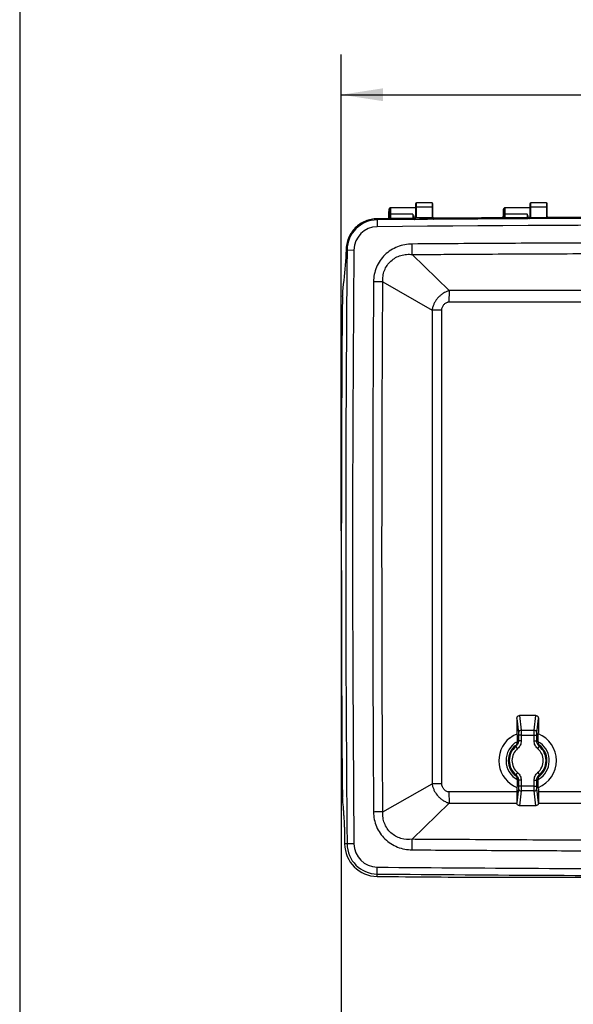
# Model space of a CAD drawing. Header units: inches. Extents: x 1.7 to 75.2, y 1.7 to 57.7.
# Tile 2 of 27: x 1.7 to 13.9, y 12.6 to 34.1. Entities that reach past the tile are written whole.
import ezdxf

# ---------------------------------------------------------------- set-up
doc = ezdxf.new("R2010")
doc.units = ezdxf.units.IN
doc.header["$LTSCALE"] = 7
doc.header["$MEASUREMENT"] = 0
doc.layers.add('DIMENSIONS', color=140, linetype='Continuous', lineweight=25)
doc.layers.add('TEXT', color=140, linetype='Continuous', lineweight=25)
doc.styles.add('SLDTEXTSTYLE0', font='TXT', dxfattribs={"width": 0.7})
doc.dimstyles.new('SLDDIMSTYLE0', dxfattribs={"dimtxt": 0.594727, "dimasz": 0.91, "dimexe": 0, "dimexo": 0.0625, "dimgap": 0.148682, "dimtad": 0, "dimtih": 1, "dimtoh": 1, "dimrnd": 1e-09, "dimzin": 12, "dimdsep": 46, "dimtxsty": 'SLDTEXTSTYLE0', "dimsah": 1, "dimcen": 0.09, "dimadec": 0, "dimazin": 3, "dimtfac": 1, "dimtofl": 0, "dimtmove": 0, "dimatfit": 3, "dimfxl": 0, "dimfrac": 2, "dimtolj": 1, "dimtzin": 12, "dimarcsym": 0})

# ---------------------------------------------------------------- blocks, each defined once
blk = doc.blocks.new('_D')
at = {"layer": 'DIMENSIONS'}
for p, q in [((8.779, 22.191), (8.779, 10.368)), ((18.352, 14.437), (18.352, 10.368)), ((8.779, 11.243), (11.544, 11.243)), ((12.35, 11.243), (12.15, 11.243)), ((12.15, 11.243), (12.15, 10.298)), ((14.612, 11.243), (14.811, 11.243)), ((14.811, 11.243), (14.811, 10.298)), ((18.352, 11.243), (15.417, 11.243)), ((12.15, 10.298), (12.35, 10.298)), ((14.811, 10.298), (14.612, 10.298))]:
    blk.add_line(p, q, dxfattribs=at)
for points in [[(8.779, 11.243), (9.689, 11.103), (9.689, 11.383)], [(18.352, 11.243), (17.442, 11.383), (17.442, 11.103)]]:
    blk.add_solid(points, dxfattribs=at)
at = {"layer": 'DIMENSIONS', "char_height": 0.5833, "attachment_point": 1, "style": 'SLDTEXTSTYLE0'}
for s, insert in [('9.57', (12.597, 12.128)), ('243.2', (12.35, 11.05))]:
    blk.add_mtext(s, dxfattribs=dict(at, insert=insert))
blk = doc.blocks.new('_D_4')
at = {"layer": 'DIMENSIONS'}
for p, q in [((8.779, 22.891), (8.779, 33.288)), ((27.925, 22.891), (27.925, 33.288)), ((8.779, 32.413), (16.932, 32.413)), ((17.738, 32.413), (17.538, 32.413)), ((17.538, 32.413), (17.538, 31.468)), ((20, 32.413), (20.199, 32.413)), ((20.199, 32.413), (20.199, 31.468)), ((27.925, 32.413), (20.806, 32.413)), ((17.538, 31.468), (17.738, 31.468)), ((20.199, 31.468), (20, 31.468))]:
    blk.add_line(p, q, dxfattribs=at)
for points in [[(8.779, 32.413), (9.689, 32.273), (9.689, 32.553)], [(27.925, 32.413), (27.015, 32.553), (27.015, 32.273)]]:
    blk.add_solid(points, dxfattribs=at)
at = {"layer": 'DIMENSIONS', "char_height": 0.5833, "attachment_point": 1, "style": 'SLDTEXTSTYLE0'}
for s, insert in [('19.15', (17.738, 33.298)), ('486.3', (17.738, 32.22))]:
    blk.add_mtext(s, dxfattribs=dict(at, insert=insert))

msp = doc.modelspace()

# ---------------------------------------------------------------- linework, layer by layer
for p, q in [((9.827, 29.917), (9.827, 29.707)), ((10.402, 29.947), (9.857, 29.947)), ((10.402, 30.031), (10.402, 29.949)), ((10.402, 29.949), (10.402, 29.784)), ((10.762, 30.051), (10.422, 30.051)), ((10.422, 29.962), (10.422, 30.051)), ((10.422, 29.728), (10.422, 29.962)), ((10.762, 29.962), (10.422, 29.962)), ((10.762, 30.051), (10.762, 29.962)), ((10.762, 29.962), (10.762, 29.728)), ((10.782, 29.949), (10.782, 30.031)), ((10.782, 29.784), (10.782, 29.949)), ((12.327, 29.917), (12.327, 29.726)), ((12.902, 29.947), (12.357, 29.947)), ((12.902, 30.031), (12.902, 29.949)), ((12.902, 29.949), (12.902, 29.736)), ((13.262, 30.051), (12.922, 30.051)), ((12.922, 29.962), (12.922, 30.051)), ((12.922, 29.749), (12.922, 29.962)), ((13.262, 29.962), (12.922, 29.962)), ((13.262, 30.051), (13.262, 29.962)), ((13.262, 29.962), (13.262, 29.752)), ((13.282, 29.949), (13.282, 30.031)), ((13.282, 29.739), (13.282, 29.949)), ((9.564, 29.705), (9.565, 29.682)), ((9.565, 29.682), (9.566, 29.532)), ((9.82, 29.707), (9.821, 29.804)), ((9.834, 29.804), (9.834, 29.707)), ((10.341, 29.808), (9.864, 29.808)), ((9.864, 29.708), (9.864, 29.808)), ((10.341, 29.808), (10.34, 29.712)), ((10.37, 29.712), (10.37, 29.715)), ((10.382, 29.712), (10.383, 29.692)), ((10.402, 29.715), (10.402, 29.784)), ((10.762, 29.728), (10.422, 29.728)), ((10.782, 29.719), (10.782, 29.784)), ((10.803, 29.696), (10.803, 29.715)), ((12.32, 29.726), (12.321, 29.804)), ((12.334, 29.804), (12.334, 29.726)), ((12.841, 29.808), (12.364, 29.808)), ((12.364, 29.726), (12.364, 29.808)), ((12.841, 29.808), (12.84, 29.729)), ((12.882, 29.729), (12.882, 29.729)), ((12.882, 29.729), (12.882, 29.711)), ((13.269, 29.728), (12.917, 29.728)), ((13.273, 29.728), (13.269, 29.728)), ((13.302, 29.714), (13.302, 29.731)), ((13.302, 29.731), (13.302, 29.731)), ((8.883, 29.025), (8.907, 29.024)), ((8.883, 29.025), (8.883, 29.023)), ((8.907, 29.024), (9.056, 29.023)), ((10.331, 28.924), (11.134, 28.137)), ((9.688, 28.327), (10.762, 27.712)), ((12.616, 18.796), (12.616, 18.489)), ((12.616, 18.796), (12.651, 18.485)), ((12.674, 18.86), (12.71, 18.538)), ((13.031, 18.86), (12.674, 18.86)), ((12.995, 18.538), (13.031, 18.86)), ((13.054, 18.485), (13.089, 18.796)), ((13.089, 18.796), (13.089, 18.489)), ((12.71, 18.538), (12.995, 18.538)), ((12.627, 18.3), (12.627, 18.294)), ((12.711, 18.433), (12.652, 18.433)), ((12.652, 18.433), (12.652, 18.306)), ((12.711, 18.306), (12.652, 18.306)), ((12.711, 18.433), (12.993, 18.433)), ((12.711, 18.433), (12.711, 18.306)), ((12.993, 18.433), (13.052, 18.433)), ((12.993, 18.306), (12.993, 18.433)), ((12.993, 18.306), (13.052, 18.306)), ((13.052, 18.306), (13.052, 18.433)), ((13.078, 18.3), (13.078, 18.294)), ((12.633, 18.139), (12.595, 18.184)), ((13.072, 18.139), (13.109, 18.184)), ((12.633, 17.613), (12.595, 17.567)), ((12.627, 17.457), (12.627, 17.452)), ((12.711, 17.446), (12.652, 17.446)), ((12.652, 17.446), (12.652, 17.319)), ((12.711, 17.446), (12.711, 17.319)), ((12.993, 17.446), (13.052, 17.446)), ((12.993, 17.319), (12.993, 17.446)), ((13.052, 17.319), (13.052, 17.446)), ((13.072, 17.613), (13.109, 17.567)), ((13.074, 17.515), (13.116, 17.545)), ((13.078, 17.457), (13.078, 17.452)), ((13.08, 17.462), (13.147, 17.507)), ((9.688, 16.755), (10.762, 17.369)), ((12.651, 17.266), (12.616, 16.956)), ((12.616, 17.262), (12.616, 16.956)), ((12.711, 17.319), (12.652, 17.319)), ((12.71, 17.213), (12.674, 16.891)), ((12.995, 17.213), (12.71, 17.213)), ((12.993, 17.319), (12.711, 17.319)), ((12.993, 17.319), (13.052, 17.319)), ((13.031, 16.891), (12.995, 17.213)), ((13.089, 16.956), (13.054, 17.266)), ((13.089, 17.262), (13.089, 16.956)), ((12.616, 17.19), (11.133, 17.19)), ((10.331, 16.157), (11.134, 16.945)), ((11.134, 16.945), (12.618, 16.945)), ((13.031, 16.891), (12.674, 16.891)), ((8.853, 16.058), (8.853, 16.056)), ((8.907, 16.057), (8.853, 16.056)), ((9.056, 16.058), (8.907, 16.057)), ((9.565, 15.4), (9.566, 15.549)), ((9.564, 15.346), (9.565, 15.4))]:
    msp.add_line(p, q)
at = {"flags": 128}
for points in [[(10.422, 29.962), (10.418, 29.962), (10.415, 29.961), (10.411, 29.96), (10.408, 29.958), (10.406, 29.956), (10.404, 29.954), (10.403, 29.951), (10.402, 29.949)], [(10.782, 29.949), (10.782, 29.951), (10.781, 29.954), (10.779, 29.956), (10.777, 29.958), (10.773, 29.96), (10.77, 29.961), (10.766, 29.962), (10.762, 29.962)], [(12.922, 29.962), (12.918, 29.962), (12.915, 29.961), (12.911, 29.96), (12.908, 29.958), (12.906, 29.956), (12.904, 29.954), (12.903, 29.951), (12.902, 29.949)], [(13.282, 29.949), (13.282, 29.951), (13.281, 29.954), (13.279, 29.956), (13.277, 29.958), (13.273, 29.96), (13.27, 29.961), (13.266, 29.962), (13.262, 29.962)], [(12.618, 18.49), (12.617, 18.49), (12.616, 18.489)], [(13.089, 18.489), (13.087, 18.49), (13.086, 18.49)], [(12.459, 18.368), (12.537, 18.421), (12.62, 18.461)], [(12.616, 17.262), (12.617, 17.262), (12.618, 17.261)], [(13.086, 17.261), (13.088, 17.262), (13.089, 17.262)], [(8.808, 16.967), (8.813, 16.909), (8.818, 16.863)]]:
    msp.add_lwpolyline(points, dxfattribs=at)
for centre, radius, start, end in [((10.422, 30.031), 0.02, 90, 180), ((10.762, 30.031), 0.02, 0, 90), ((12.922, 30.031), 0.02, 90, 180), ((13.262, 30.031), 0.02, 0, 90), ((9.57, 29.018), 0.664, 90.509, 179.4509), ((18.343, -958.368), 988.089, 89.489858, 90.509018), ((18.343, -958.368), 988.112, 90.316619, 90.437221), ((18.343, -958.368), 988.112, 90.171651, 90.292259), ((9.57, 29.018), 0.514, 90.509, 179.4509), ((18.343, -958.368), 987.939, 89.489858, 90.509018), ((685.444, 22.541), 676.568, 179.450911, 180.549089), ((685.444, 22.541), 676.418, 179.450911, 180.549089), ((685.444, 22.541), 676.664, 179.536876, 180.463124), ((12.708, 18.48), 0.0578, 88.6744, 175.034), ((12.997, 18.48), 0.0578, 4.966, 91.3256), ((12.852, 17.876), 0.63, 128.6047, 248.1751), ((12.852, 17.876), 0.472, 119.1074, 242.5423), ((12.852, 17.876), 0.472, 308.6047, 60.7644), ((12.852, 17.876), 0.63, 291.8988, 68.116), ((12.852, 17.876), 0.423, 128.4647, 232.3653), ((12.852, 17.876), 0.409, 132.4807, 227.5193), ((12.852, 17.876), 0.402, 129.7777, 230.2223), ((12.852, 17.876), 0.342, 129.7777, 230.2223), ((12.852, 17.876), 0.342, 309.7777, 50.2223), ((12.852, 17.876), 0.423, 308.6047, 54.0509), ((12.852, 17.876), 0.402, 309.7777, 50.2223), ((12.852, 17.876), 0.409, 312.4807, 47.5193), ((12.708, 17.271), 0.0578, 184.966, 271.3256), ((12.997, 17.271), 0.0578, 268.6744, 355.034), ((9.57, 16.063), 0.717, 180.5491, 269.491), ((9.57, 16.063), 0.664, 180.5491, 269.491), ((9.57, 16.063), 0.514, 180.5491, 269.491), ((18.343, 1003.449), 987.939, 269.490982, 269.927164), ((18.343, 1003.449), 988.142, 269.490982, 269.635097), ((18.343, 1003.449), 988.089, 269.490982, 269.937095)]:
    msp.add_arc(centre, radius, start, end)
for points, knots in [([(9.821, 29.804), (9.821, 29.806), (9.821, 29.811), (9.821, 29.818), (9.821, 29.828), (9.821, 29.838), (9.821, 29.851), (9.822, 29.866), (9.823, 29.883), (9.824, 29.898), (9.825, 29.906), (9.825, 29.912), (9.826, 29.915), (9.827, 29.916), (9.827, 29.917), (9.827, 29.917)], [0, 0, 0, 0, 0.032456, 0.07412, 0.125011, 0.19735, 0.250011, 0.35177, 0.499795, 0.607484, 0.749735, 0.802543, 0.874871, 0.963606, 1, 1, 1, 1]), ([(9.843, 29.943), (9.841, 29.94), (9.836, 29.934), (9.83, 29.902), (9.826, 29.857), (9.824, 29.823), (9.823, 29.806)], [0, 0, 0, 0, 0.258719, 0.512012, 0.759573, 1, 1, 1, 1]), ([(9.857, 29.947), (9.849, 29.947), (9.842, 29.943), (9.831, 29.932), (9.827, 29.925), (9.827, 29.917)], [0, 0, 0, 0, 0.5, 0.5, 1, 1, 1, 1]), ([(9.827, 29.917), (9.827, 29.925), (9.831, 29.932), (9.842, 29.943), (9.849, 29.947), (9.857, 29.947)], [0, 0, 0, 0, 0.5, 0.5, 1, 1, 1, 1]), ([(9.827, 29.917), (9.827, 29.917), (9.828, 29.917), (9.828, 29.916), (9.829, 29.915), (9.829, 29.912), (9.83, 29.907), (9.83, 29.902), (9.831, 29.897), (9.831, 29.897), (9.831, 29.896), (9.831, 29.894), (9.831, 29.891), (9.832, 29.881), (9.833, 29.867), (9.833, 29.851), (9.833, 29.838), (9.834, 29.827), (9.834, 29.815), (9.834, 29.807), (9.834, 29.804)], [0, 0, 0, 0, 0.019195, 0.060903, 0.125144, 0.188936, 0.250263, 0.37523, 0.384325, 0.393782, 0.399738, 0.406511, 0.437788, 0.500319, 0.648994, 0.750055, 0.802883, 0.875036, 0.94797, 1, 1, 1, 1]), ([(9.864, 29.808), (9.864, 29.845), (9.863, 29.881), (9.861, 29.92), (9.86, 29.93), (9.859, 29.943), (9.858, 29.947), (9.857, 29.947)], [0, 0, 0, 0, 0.5, 0.5, 0.75, 0.75, 1, 1, 1, 1]), ([(12.321, 29.804), (12.321, 29.807), (12.321, 29.814), (12.321, 29.825), (12.321, 29.838), (12.322, 29.851), (12.322, 29.862), (12.322, 29.868), (12.322, 29.87), (12.322, 29.87), (12.322, 29.871), (12.322, 29.873), (12.323, 29.877), (12.323, 29.888), (12.324, 29.899), (12.325, 29.907), (12.325, 29.912), (12.326, 29.915), (12.327, 29.916), (12.327, 29.917), (12.327, 29.917)], [0, 0, 0, 0, 0.036788, 0.124951, 0.188579, 0.249939, 0.374823, 0.383129, 0.392779, 0.398977, 0.40242, 0.406091, 0.437359, 0.499884, 0.64868, 0.749751, 0.802785, 0.874869, 0.948024, 1, 1, 1, 1]), ([(12.33, 29.899), (12.33, 29.899), (12.329, 29.889), (12.326, 29.856), (12.324, 29.822), (12.323, 29.806)], [0, 0, 0, 0, 0.001119, 0.507133, 1, 1, 1, 1]), ([(12.357, 29.947), (12.349, 29.947), (12.342, 29.943), (12.331, 29.932), (12.327, 29.925), (12.327, 29.917)], [0, 0, 0, 0, 0.5, 0.5, 1, 1, 1, 1]), ([(12.327, 29.917), (12.327, 29.925), (12.331, 29.932), (12.342, 29.943), (12.349, 29.947), (12.357, 29.947)], [0, 0, 0, 0, 0.5, 0.5, 1, 1, 1, 1]), ([(12.327, 29.917), (12.327, 29.917), (12.328, 29.917), (12.328, 29.916), (12.329, 29.915), (12.329, 29.912), (12.33, 29.907), (12.331, 29.901), (12.331, 29.895), (12.331, 29.891), (12.332, 29.881), (12.333, 29.867), (12.333, 29.851), (12.333, 29.838), (12.334, 29.827), (12.334, 29.815), (12.334, 29.807), (12.334, 29.804)], [0, 0, 0, 0, 0.019077, 0.060785, 0.125145, 0.188927, 0.250263, 0.375231, 0.40651, 0.437787, 0.500318, 0.649043, 0.750055, 0.802899, 0.875035, 0.94798, 1, 1, 1, 1]), ([(12.364, 29.808), (12.364, 29.845), (12.363, 29.881), (12.361, 29.92), (12.36, 29.93), (12.359, 29.943), (12.358, 29.947), (12.357, 29.947)], [0, 0, 0, 0, 0.5, 0.5, 0.75, 0.75, 1, 1, 1, 1]), ([(9.564, 29.705), (9.52, 29.705), (9.476, 29.7), (9.388, 29.682), (9.346, 29.669), (9.264, 29.635), (9.225, 29.613), (9.151, 29.564), (9.116, 29.536), (9.053, 29.473), (9.025, 29.438), (8.975, 29.364), (8.954, 29.325), (8.92, 29.243), (8.907, 29.201), (8.889, 29.113), (8.884, 29.069), (8.883, 29.025)], [0, 0, 0, 0, 0.125, 0.125, 0.25, 0.25, 0.375, 0.375, 0.5, 0.5, 0.625, 0.625, 0.75, 0.75, 0.875, 0.875, 1, 1, 1, 1]), ([(9.834, 29.804), (9.834, 29.805), (9.838, 29.806), (9.849, 29.807), (9.856, 29.807), (9.864, 29.808)], [0, 0, 0, 0, 0.5, 0.5, 1, 1, 1, 1]), ([(10.37, 29.715), (10.37, 29.717), (10.37, 29.72), (10.37, 29.725), (10.369, 29.731), (10.367, 29.737), (10.366, 29.743), (10.364, 29.75), (10.361, 29.758), (10.358, 29.767), (10.353, 29.778), (10.348, 29.792), (10.343, 29.802), (10.341, 29.808)], [0, 0, 0, 0, 0.053879, 0.1114106, 0.1726374, 0.2375949, 0.3063128, 0.3788162, 0.4551265, 0.5532655, 0.6767838, 0.8256939, 1, 1, 1, 1]), ([(10.402, 29.734), (10.402, 29.733), (10.402, 29.731), (10.402, 29.729), (10.401, 29.726), (10.4, 29.724), (10.4, 29.723), (10.399, 29.721), (10.397, 29.719), (10.395, 29.717), (10.391, 29.714), (10.387, 29.712), (10.384, 29.712), (10.383, 29.712)], [0, 0, 0, 0, 0.095736, 0.183525, 0.263382, 0.335301, 0.39928, 0.455339, 0.503525, 0.649339, 0.778552, 0.894092, 1, 1, 1, 1]), ([(10.383, 29.692), (10.383, 29.692), (10.384, 29.692), (10.386, 29.692), (10.388, 29.693), (10.39, 29.694), (10.392, 29.695), (10.393, 29.696), (10.395, 29.697), (10.396, 29.698), (10.398, 29.7), (10.4, 29.703), (10.401, 29.706), (10.402, 29.71), (10.402, 29.713), (10.402, 29.715)], [0, 0, 0, 0, 0.038532, 0.078687, 0.121284, 0.166993, 0.216347, 0.269763, 0.327576, 0.390059, 0.457453, 0.568797, 0.696367, 0.828934, 1, 1, 1, 1]), ([(10.402, 29.784), (10.402, 29.777), (10.403, 29.77), (10.405, 29.757), (10.406, 29.75), (10.41, 29.739), (10.413, 29.735), (10.417, 29.73), (10.42, 29.728), (10.422, 29.728)], [0, 0, 0, 0, 0.25, 0.25, 0.5, 0.5, 0.75, 0.75, 1, 1, 1, 1]), ([(10.762, 29.728), (10.765, 29.728), (10.767, 29.73), (10.772, 29.735), (10.775, 29.739), (10.778, 29.75), (10.78, 29.757), (10.782, 29.77), (10.782, 29.777), (10.782, 29.784)], [0, 0, 0, 0, 0.25, 0.25, 0.5, 0.5, 0.75, 0.75, 1, 1, 1, 1]), ([(10.782, 29.737), (10.782, 29.736), (10.783, 29.734), (10.783, 29.731), (10.784, 29.729), (10.785, 29.727), (10.786, 29.725), (10.787, 29.723), (10.789, 29.721), (10.791, 29.719), (10.795, 29.717), (10.799, 29.716), (10.801, 29.715), (10.802, 29.715)], [0, 0, 0, 0, 0.110385, 0.21014, 0.299281, 0.377831, 0.445827, 0.503324, 0.561307, 0.687422, 0.800747, 0.903822, 1, 1, 1, 1]), ([(10.782, 29.719), (10.782, 29.718), (10.782, 29.716), (10.783, 29.714), (10.783, 29.712), (10.784, 29.709), (10.786, 29.706), (10.789, 29.702), (10.793, 29.698), (10.798, 29.696), (10.8, 29.696), (10.801, 29.696), (10.802, 29.696), (10.803, 29.696)], [0, 0, 0, 0, 0.098594, 0.183373, 0.254344, 0.311503, 0.463924, 0.590962, 0.815325, 0.908679, 0.954664, 0.977406, 1, 1, 1, 1]), ([(12.334, 29.804), (12.334, 29.805), (12.338, 29.806), (12.349, 29.807), (12.356, 29.807), (12.364, 29.808)], [0, 0, 0, 0, 0.5, 0.5, 1, 1, 1, 1]), ([(12.868, 29.729), (12.868, 29.731), (12.867, 29.741), (12.858, 29.768), (12.848, 29.792), (12.841, 29.808)], [0, 0, 0, 0, 0.089302, 0.392536, 1, 1, 1, 1]), ([(12.902, 29.751), (12.902, 29.75), (12.902, 29.748), (12.902, 29.746), (12.901, 29.743), (12.9, 29.741), (12.9, 29.74), (12.899, 29.738), (12.897, 29.736), (12.895, 29.733), (12.891, 29.731), (12.887, 29.729), (12.884, 29.729), (12.882, 29.729)], [0, 0, 0, 0, 0.095752, 0.183553, 0.263418, 0.33534, 0.399319, 0.455375, 0.503553, 0.649333, 0.778515, 0.894048, 1, 1, 1, 1]), ([(12.882, 29.711), (12.883, 29.711), (12.884, 29.711), (12.886, 29.712), (12.888, 29.712), (12.89, 29.713), (12.891, 29.714), (12.894, 29.715), (12.897, 29.718), (12.898, 29.72), (12.899, 29.721)], [0, 0, 0, 0, 0.07134, 0.144973, 0.222333, 0.304627, 0.392839, 0.487764, 0.719873, 1, 1, 1, 1]), ([(12.898, 29.721), (12.901, 29.724), (12.903, 29.726), (12.91, 29.728), (12.913, 29.728), (12.917, 29.728)], [0, 0, 0, 0, 0.5, 0.5, 1, 1, 1, 1]), ([(12.9, 29.725), (12.9, 29.724), (12.899, 29.724), (12.899, 29.723), (12.898, 29.722), (12.898, 29.721), (12.898, 29.721), (12.898, 29.721)], [0, 0, 0, 0, 0.20287, 0.402014, 0.599957, 0.7987, 1, 1, 1, 1]), ([(12.899, 29.721), (12.9, 29.724), (12.903, 29.726), (12.908, 29.728), (12.911, 29.728), (12.916, 29.728)], [0, 0, 0, 0, 0.5, 0.5, 1, 1, 1, 1]), ([(12.9, 29.725), (12.901, 29.727), (12.904, 29.728), (12.91, 29.73), (12.913, 29.729), (12.917, 29.728)], [0, 0, 0, 0, 0.5, 0.5, 1, 1, 1, 1]), ([(13.273, 29.728), (13.276, 29.728), (13.278, 29.728), (13.283, 29.726), (13.285, 29.724), (13.287, 29.722)], [0, 0, 0, 0, 0.5, 0.5, 1, 1, 1, 1]), ([(13.282, 29.753), (13.282, 29.752), (13.283, 29.75), (13.283, 29.747), (13.284, 29.745), (13.285, 29.742), (13.286, 29.741), (13.287, 29.739), (13.289, 29.737), (13.291, 29.735), (13.295, 29.733), (13.299, 29.732), (13.301, 29.731), (13.302, 29.731)], [0, 0, 0, 0, 0.110385, 0.21014, 0.29928, 0.377831, 0.445826, 0.503324, 0.561306, 0.687415, 0.800739, 0.903816, 1, 1, 1, 1]), ([(13.288, 29.722), (13.288, 29.722), (13.287, 29.723), (13.287, 29.724), (13.286, 29.725), (13.286, 29.726)], [0, 0, 0, 0, 0.5, 0.5, 1, 1, 1, 1]), ([(13.302, 29.714), (13.302, 29.714), (13.301, 29.714), (13.299, 29.714), (13.297, 29.715), (13.295, 29.715), (13.293, 29.717), (13.29, 29.719), (13.288, 29.721), (13.287, 29.722)], [0, 0, 0, 0, 0.08155, 0.164266, 0.250493, 0.342308, 0.441435, 0.699672, 1, 1, 1, 1]), ([(8.883, 29.023), (8.883, 29.019), (8.883, 29.01), (8.883, 28.997), (8.883, 28.984), (8.882, 28.972), (8.882, 28.959), (8.882, 28.947), (8.881, 28.935), (8.881, 28.922), (8.88, 28.91), (8.88, 28.898), (8.879, 28.883), (8.878, 28.866), (8.877, 28.845), (8.876, 28.826), (8.874, 28.807), (8.873, 28.789), (8.872, 28.778), (8.871, 28.772)], [0, 0, 0, 0, 0.04636, 0.092432, 0.138262, 0.183902, 0.229399, 0.274805, 0.320169, 0.365542, 0.410974, 0.456517, 0.502219, 0.585865, 0.668843, 0.751445, 0.833973, 0.916725, 1, 1, 1, 1]), ([(10.329, 29.154), (10.275, 29.154), (10.22, 29.149), (10.112, 29.128), (10.059, 29.113), (9.906, 29.053), (9.812, 28.993), (9.694, 28.879), (9.659, 28.837), (9.597, 28.747), (9.571, 28.698), (9.528, 28.597), (9.512, 28.545), (9.49, 28.437), (9.485, 28.382), (9.484, 28.328)], [0, 0, 0, 0, 0.125, 0.125, 0.25, 0.25, 0.5, 0.5, 0.625, 0.625, 0.75, 0.75, 0.875, 0.875, 1, 1, 1, 1]), ([(26.376, 29.154), (25.707, 29.159), (25.038, 29.163), (23.701, 29.171), (23.033, 29.174), (21.027, 29.181), (19.69, 29.183), (17.015, 29.183), (15.678, 29.181), (13.672, 29.174), (13.004, 29.171), (11.666, 29.163), (10.998, 29.159), (10.329, 29.154)], [0, 0, 0, 0, 0.125, 0.125, 0.25, 0.25, 0.5, 0.5, 0.75, 0.75, 0.875, 0.875, 1, 1, 1, 1]), ([(10.331, 28.924), (10.331, 28.952), (10.33, 28.988), (10.33, 29.067), (10.329, 29.111), (10.329, 29.154)], [0, 0, 0, 0, 0.5, 0.5, 1, 1, 1, 1]), ([(9.688, 28.327), (9.685, 28.368), (9.686, 28.411), (9.697, 28.494), (9.708, 28.535), (9.738, 28.614), (9.757, 28.652), (9.805, 28.722), (9.833, 28.754), (9.926, 28.839), (10.002, 28.882), (10.122, 28.917), (10.164, 28.925), (10.248, 28.931), (10.29, 28.93), (10.331, 28.924)], [0, 0, 0, 0, 0.125, 0.125, 0.25, 0.25, 0.375, 0.375, 0.5, 0.5, 0.75, 0.75, 0.875, 0.875, 1, 1, 1, 1]), ([(10.331, 28.924), (10.415, 28.925), (10.498, 28.926), (10.665, 28.927), (10.749, 28.927), (10.999, 28.929), (11.166, 28.93), (11.668, 28.933), (12.002, 28.935), (13.005, 28.94), (13.673, 28.943), (15.679, 28.95), (17.015, 28.952), (19.689, 28.952), (21.026, 28.95), (23.032, 28.943), (23.7, 28.94), (24.703, 28.935), (25.037, 28.933), (25.538, 28.93), (25.705, 28.929), (25.956, 28.927), (26.04, 28.927), (26.207, 28.926), (26.29, 28.925), (26.374, 28.924)], [0, 0, 0, 0, 0.015625, 0.015625, 0.03125, 0.03125, 0.0625, 0.0625, 0.125, 0.125, 0.25, 0.25, 0.5, 0.5, 0.75, 0.75, 0.875, 0.875, 0.9375, 0.9375, 0.96875, 0.96875, 0.984375, 0.984375, 1, 1, 1, 1]), ([(9.484, 28.328), (9.483, 28.087), (9.481, 27.846), (9.479, 27.363), (9.477, 27.122), (9.474, 26.399), (9.472, 25.917), (9.467, 24.47), (9.466, 23.505), (9.466, 21.576), (9.467, 20.612), (9.472, 19.165), (9.474, 18.683), (9.477, 17.959), (9.479, 17.718), (9.481, 17.236), (9.483, 16.995), (9.484, 16.753)], [0, 0, 0, 0, 0.0625, 0.0625, 0.125, 0.125, 0.25, 0.25, 0.5, 0.5, 0.75, 0.75, 0.875, 0.875, 0.9375, 0.9375, 1, 1, 1, 1]), ([(9.688, 16.755), (9.688, 16.815), (9.688, 16.875), (9.687, 16.996), (9.686, 17.056), (9.685, 17.237), (9.684, 17.357), (9.682, 17.719), (9.681, 17.96), (9.677, 18.683), (9.675, 19.166), (9.67, 20.612), (9.669, 21.576), (9.669, 23.505), (9.67, 24.469), (9.675, 25.916), (9.677, 26.398), (9.681, 27.121), (9.682, 27.362), (9.684, 27.724), (9.685, 27.845), (9.686, 28.025), (9.687, 28.086), (9.688, 28.206), (9.688, 28.267), (9.688, 28.327)], [0, 0, 0, 0, 0.015625, 0.015625, 0.03125, 0.03125, 0.0625, 0.0625, 0.125, 0.125, 0.25, 0.25, 0.5, 0.5, 0.75, 0.75, 0.875, 0.875, 0.9375, 0.9375, 0.96875, 0.96875, 0.984375, 0.984375, 1, 1, 1, 1]), ([(8.808, 28.114), (8.808, 28.112), (8.807, 28.107), (8.806, 28.099), (8.806, 28.092), (8.805, 28.084), (8.805, 28.075), (8.804, 28.065), (8.803, 28.053), (8.803, 28.039), (8.802, 28.025), (8.802, 28.015), (8.801, 28.01)], [0, 0, 0, 0, 0.081464, 0.163055, 0.244908, 0.327156, 0.409929, 0.493357, 0.620423, 0.746887, 0.873247, 1, 1, 1, 1]), ([(11.134, 28.137), (11.127, 28.134), (11.121, 28.132), (11.11, 28.127), (11.105, 28.125), (11.091, 28.12), (11.082, 28.116), (11.06, 28.106), (11.046, 28.099), (11.022, 28.085), (11.011, 28.078), (10.99, 28.065), (10.98, 28.058), (10.951, 28.036), (10.934, 28.022), (10.902, 27.991), (10.887, 27.975), (10.86, 27.941), (10.848, 27.924), (10.825, 27.888), (10.814, 27.869), (10.796, 27.829), (10.787, 27.808), (10.773, 27.763), (10.767, 27.739), (10.762, 27.712)], [0, 0, 0, 0, 0.015625, 0.015625, 0.03125, 0.03125, 0.0625, 0.0625, 0.125, 0.125, 0.1875, 0.1875, 0.25, 0.25, 0.375, 0.375, 0.5, 0.5, 0.625, 0.625, 0.75, 0.75, 0.875, 0.875, 1, 1, 1, 1]), ([(11.134, 28.137), (11.134, 28.107), (11.134, 28.069), (11.133, 27.985), (11.133, 27.938), (11.133, 27.892)], [0, 0, 0, 0, 0.5, 0.5, 1, 1, 1, 1]), ([(25.57, 28.137), (25.533, 28.137), (25.495, 28.137), (25.42, 28.137), (25.382, 28.137), (25.27, 28.137), (25.195, 28.137), (24.969, 28.137), (24.819, 28.137), (24.367, 28.137), (24.067, 28.137), (23.164, 28.137), (22.563, 28.137), (20.758, 28.137), (19.555, 28.137), (17.149, 28.137), (15.946, 28.137), (14.142, 28.137), (13.54, 28.137), (12.638, 28.137), (12.337, 28.137), (11.886, 28.137), (11.736, 28.137), (11.51, 28.137), (11.435, 28.137), (11.322, 28.137), (11.285, 28.137), (11.209, 28.137), (11.172, 28.137), (11.134, 28.137)], [0, 0, 0, 0, 0.007812, 0.007812, 0.015625, 0.015625, 0.03125, 0.03125, 0.0625, 0.0625, 0.125, 0.125, 0.25, 0.25, 0.5, 0.5, 0.75, 0.75, 0.875, 0.875, 0.9375, 0.9375, 0.96875, 0.96875, 0.984375, 0.984375, 0.992187, 0.992187, 1, 1, 1, 1]), ([(10.976, 27.712), (10.976, 27.734), (10.981, 27.755), (10.997, 27.796), (11.008, 27.814), (11.036, 27.847), (11.053, 27.862), (11.081, 27.878), (11.091, 27.882), (11.106, 27.887), (11.112, 27.889), (11.122, 27.891), (11.128, 27.892), (11.133, 27.892)], [0, 0, 0, 0, 0.25, 0.25, 0.5, 0.5, 0.75, 0.75, 0.875, 0.875, 0.9375, 0.9375, 1, 1, 1, 1]), ([(11.133, 27.892), (11.735, 27.891), (12.336, 27.891), (13.539, 27.891), (14.141, 27.891), (15.946, 27.89), (17.149, 27.89), (19.556, 27.89), (20.759, 27.89), (22.564, 27.891), (23.165, 27.891), (24.369, 27.891), (24.97, 27.891), (25.572, 27.892)], [0, 0, 0, 0, 0.125, 0.125, 0.25, 0.25, 0.5, 0.5, 0.75, 0.75, 0.875, 0.875, 1, 1, 1, 1]), ([(10.762, 27.712), (10.762, 27.685), (10.762, 27.658), (10.762, 27.605), (10.762, 27.578), (10.762, 27.497), (10.762, 27.443), (10.762, 27.281), (10.762, 27.174), (10.762, 26.85), (10.762, 26.635), (10.762, 25.989), (10.762, 25.558), (10.762, 24.265), (10.762, 23.403), (10.762, 21.679), (10.762, 20.817), (10.762, 19.524), (10.762, 19.093), (10.762, 18.446), (10.762, 18.231), (10.762, 17.908), (10.762, 17.8), (10.762, 17.638), (10.762, 17.585), (10.762, 17.504), (10.762, 17.477), (10.762, 17.423), (10.762, 17.396), (10.762, 17.369)], [0, 0, 0, 0, 0.007812, 0.007812, 0.015625, 0.015625, 0.03125, 0.03125, 0.0625, 0.0625, 0.125, 0.125, 0.25, 0.25, 0.5, 0.5, 0.75, 0.75, 0.875, 0.875, 0.9375, 0.9375, 0.96875, 0.96875, 0.984375, 0.984375, 0.992188, 0.992188, 1, 1, 1, 1]), ([(10.976, 17.369), (10.976, 17.585), (10.976, 17.8), (10.976, 18.231), (10.976, 18.447), (10.975, 19.093), (10.975, 19.524), (10.975, 20.817), (10.975, 21.679), (10.975, 23.403), (10.975, 24.696), (10.975, 25.988), (10.976, 26.635), (10.976, 26.85), (10.976, 27.281), (10.976, 27.497), (10.976, 27.712)], [0, 0, 0, 0, 0.0625, 0.0625, 0.125, 0.125, 0.25, 0.25, 0.5, 0.5, 0.75, 0.875, 0.875, 0.9375, 0.9375, 1, 1, 1, 1]), ([(12.616, 18.796), (12.616, 18.803), (12.617, 18.811), (12.623, 18.827), (12.627, 18.835), (12.639, 18.847), (12.645, 18.852), (12.66, 18.859), (12.667, 18.86), (12.674, 18.86)], [0, 0, 0, 0, 0.25, 0.25, 0.5, 0.5, 0.75, 0.75, 1, 1, 1, 1]), ([(13.031, 18.86), (13.038, 18.86), (13.045, 18.859), (13.059, 18.852), (13.066, 18.847), (13.077, 18.835), (13.082, 18.827), (13.087, 18.811), (13.089, 18.803), (13.089, 18.796)], [0, 0, 0, 0, 0.25, 0.25, 0.5, 0.5, 0.75, 0.75, 1, 1, 1, 1]), ([(12.618, 18.49), (12.62, 18.448), (12.622, 18.413), (12.625, 18.351), (12.626, 18.324), (12.627, 18.3)], [0, 0, 0, 0, 0.5, 0.5, 1, 1, 1, 1]), ([(12.71, 18.538), (12.71, 18.537), (12.71, 18.535), (12.71, 18.531), (12.71, 18.528), (12.71, 18.523), (12.71, 18.519), (12.71, 18.514), (12.711, 18.51), (12.711, 18.505), (12.711, 18.499), (12.711, 18.494), (12.711, 18.489), (12.711, 18.483), (12.711, 18.478), (12.711, 18.472), (12.711, 18.466), (12.711, 18.461), (12.711, 18.455), (12.711, 18.449), (12.711, 18.444), (12.711, 18.438), (12.711, 18.434), (12.711, 18.433)], [0, 0, 0, 0, 0.053078, 0.10561, 0.157596, 0.209035, 0.259929, 0.310276, 0.360078, 0.409333, 0.458043, 0.506207, 0.553825, 0.600897, 0.647423, 0.693404, 0.73884, 0.78373, 0.828074, 0.871873, 0.915127, 0.957836, 1, 1, 1, 1]), ([(12.993, 18.433), (12.993, 18.435), (12.993, 18.44), (12.993, 18.447), (12.993, 18.454), (12.993, 18.461), (12.994, 18.468), (12.994, 18.475), (12.994, 18.482), (12.994, 18.488), (12.994, 18.496), (12.994, 18.505), (12.994, 18.514), (12.995, 18.523), (12.995, 18.532), (12.995, 18.536), (12.995, 18.538)], [0, 0, 0, 0, 0.054255, 0.108836, 0.163743, 0.218976, 0.274537, 0.330424, 0.386638, 0.443178, 0.500047, 0.591913, 0.687841, 0.787832, 0.891885, 1, 1, 1, 1]), ([(13.078, 18.3), (13.079, 18.324), (13.08, 18.351), (13.083, 18.413), (13.084, 18.448), (13.086, 18.49)], [0, 0, 0, 0, 0.5, 0.5, 1, 1, 1, 1]), ([(12.576, 18.178), (12.591, 18.192), (12.605, 18.21), (12.623, 18.251), (12.627, 18.273), (12.627, 18.294)], [0, 0, 0, 0, 0.5, 0.5, 1, 1, 1, 1]), ([(12.652, 18.306), (12.652, 18.282), (12.647, 18.259), (12.628, 18.218), (12.613, 18.199), (12.595, 18.184)], [0, 0, 0, 0, 0.5, 0.5, 1, 1, 1, 1]), ([(12.711, 18.306), (12.711, 18.29), (12.71, 18.275), (12.703, 18.244), (12.698, 18.228), (12.684, 18.199), (12.675, 18.185), (12.656, 18.16), (12.645, 18.149), (12.633, 18.139)], [0, 0, 0, 0, 0.25, 0.25, 0.5, 0.5, 0.75, 0.75, 1, 1, 1, 1]), ([(12.651, 18.485), (12.651, 18.483), (12.651, 18.48), (12.652, 18.473), (12.652, 18.468), (12.652, 18.459), (12.652, 18.454), (12.652, 18.444), (12.652, 18.438), (12.652, 18.433)], [0, 0, 0, 0, 0.25, 0.25, 0.5, 0.5, 0.75, 0.75, 1, 1, 1, 1]), ([(13.072, 18.139), (13.06, 18.149), (13.049, 18.16), (13.029, 18.185), (13.021, 18.199), (13.007, 18.228), (13.002, 18.244), (12.995, 18.275), (12.993, 18.29), (12.993, 18.306)], [0, 0, 0, 0, 0.25, 0.25, 0.5, 0.5, 0.75, 0.75, 1, 1, 1, 1]), ([(13.052, 18.433), (13.052, 18.438), (13.052, 18.444), (13.053, 18.454), (13.053, 18.459), (13.053, 18.468), (13.053, 18.473), (13.054, 18.48), (13.054, 18.483), (13.054, 18.485)], [0, 0, 0, 0, 0.25, 0.25, 0.5, 0.5, 0.75, 0.75, 1, 1, 1, 1]), ([(13.109, 18.184), (13.092, 18.199), (13.077, 18.218), (13.058, 18.259), (13.052, 18.282), (13.052, 18.306)], [0, 0, 0, 0, 0.5, 0.5, 1, 1, 1, 1]), ([(13.078, 18.294), (13.078, 18.273), (13.082, 18.251), (13.1, 18.21), (13.113, 18.192), (13.129, 18.178)], [0, 0, 0, 0, 0.5, 0.5, 1, 1, 1, 1]), ([(12.627, 17.457), (12.627, 17.479), (12.623, 17.501), (12.605, 17.541), (12.591, 17.559), (12.576, 17.574)], [0, 0, 0, 0, 0.5, 0.5, 1, 1, 1, 1]), ([(12.595, 17.567), (12.613, 17.552), (12.628, 17.534), (12.647, 17.492), (12.652, 17.469), (12.652, 17.446)], [0, 0, 0, 0, 0.5, 0.5, 1, 1, 1, 1]), ([(12.627, 17.452), (12.626, 17.427), (12.625, 17.401), (12.622, 17.338), (12.62, 17.303), (12.618, 17.261)], [0, 0, 0, 0, 0.5, 0.5, 1, 1, 1, 1]), ([(12.633, 17.613), (12.645, 17.603), (12.656, 17.592), (12.675, 17.566), (12.684, 17.553), (12.698, 17.523), (12.703, 17.508), (12.71, 17.477), (12.711, 17.461), (12.711, 17.446)], [0, 0, 0, 0, 0.25, 0.25, 0.5, 0.5, 0.75, 0.75, 1, 1, 1, 1]), ([(12.993, 17.446), (12.993, 17.461), (12.995, 17.477), (13.002, 17.508), (13.007, 17.523), (13.021, 17.553), (13.029, 17.566), (13.049, 17.592), (13.06, 17.603), (13.072, 17.613)], [0, 0, 0, 0, 0.25, 0.25, 0.5, 0.5, 0.75, 0.75, 1, 1, 1, 1]), ([(13.052, 17.446), (13.052, 17.469), (13.058, 17.492), (13.077, 17.534), (13.092, 17.552), (13.109, 17.567)], [0, 0, 0, 0, 0.5, 0.5, 1, 1, 1, 1]), ([(13.129, 17.574), (13.113, 17.559), (13.1, 17.541), (13.082, 17.501), (13.078, 17.479), (13.078, 17.457)], [0, 0, 0, 0, 0.5, 0.5, 1, 1, 1, 1]), ([(13.086, 17.261), (13.084, 17.303), (13.083, 17.338), (13.08, 17.401), (13.079, 17.427), (13.078, 17.452)], [0, 0, 0, 0, 0.5, 0.5, 1, 1, 1, 1]), ([(10.762, 17.369), (10.767, 17.342), (10.773, 17.318), (10.787, 17.274), (10.796, 17.253), (10.824, 17.193), (10.846, 17.157), (10.887, 17.107), (10.902, 17.091), (10.934, 17.06), (10.951, 17.045), (10.98, 17.024), (10.99, 17.017), (11.011, 17.003), (11.022, 16.996), (11.046, 16.983), (11.06, 16.976), (11.082, 16.965), (11.091, 16.962), (11.105, 16.956), (11.11, 16.954), (11.121, 16.95), (11.127, 16.947), (11.134, 16.945)], [0, 0, 0, 0, 0.125, 0.125, 0.25, 0.25, 0.5, 0.5, 0.625, 0.625, 0.75, 0.75, 0.8125, 0.8125, 0.875, 0.875, 0.9375, 0.9375, 0.96875, 0.96875, 0.984375, 0.984375, 1, 1, 1, 1]), ([(10.976, 17.369), (10.937, 17.369), (10.898, 17.369), (10.824, 17.369), (10.791, 17.369), (10.762, 17.369)], [0, 0, 0, 0, 0.5, 0.5, 1, 1, 1, 1]), ([(11.133, 17.19), (11.128, 17.19), (11.122, 17.191), (11.112, 17.193), (11.106, 17.194), (11.091, 17.199), (11.081, 17.204), (11.053, 17.22), (11.036, 17.234), (11.008, 17.267), (10.997, 17.286), (10.981, 17.326), (10.976, 17.347), (10.976, 17.369)], [0, 0, 0, 0, 0.0625, 0.0625, 0.125, 0.125, 0.25, 0.25, 0.5, 0.5, 0.75, 0.75, 1, 1, 1, 1]), ([(12.652, 17.319), (12.652, 17.313), (12.652, 17.308), (12.652, 17.297), (12.652, 17.292), (12.652, 17.283), (12.652, 17.279), (12.651, 17.272), (12.651, 17.268), (12.651, 17.266)], [0, 0, 0, 0, 0.25, 0.25, 0.5, 0.5, 0.75, 0.75, 1, 1, 1, 1]), ([(12.711, 17.319), (12.711, 17.316), (12.711, 17.312), (12.711, 17.305), (12.711, 17.297), (12.711, 17.29), (12.711, 17.283), (12.711, 17.276), (12.711, 17.27), (12.711, 17.263), (12.711, 17.255), (12.711, 17.247), (12.71, 17.237), (12.71, 17.228), (12.71, 17.22), (12.71, 17.215), (12.71, 17.213)], [0, 0, 0, 0, 0.054255, 0.108836, 0.163743, 0.218976, 0.274537, 0.330424, 0.386638, 0.443178, 0.500047, 0.591913, 0.687841, 0.787832, 0.891885, 1, 1, 1, 1]), ([(12.995, 17.213), (12.995, 17.214), (12.995, 17.216), (12.995, 17.22), (12.995, 17.224), (12.995, 17.228), (12.994, 17.232), (12.994, 17.237), (12.994, 17.242), (12.994, 17.247), (12.994, 17.252), (12.994, 17.257), (12.994, 17.263), (12.994, 17.268), (12.994, 17.274), (12.994, 17.279), (12.994, 17.285), (12.993, 17.291), (12.993, 17.296), (12.993, 17.302), (12.993, 17.308), (12.993, 17.313), (12.993, 17.317), (12.993, 17.319)], [0, 0, 0, 0, 0.052909, 0.105289, 0.157139, 0.20846, 0.259252, 0.309515, 0.359249, 0.408453, 0.457129, 0.505276, 0.552894, 0.599983, 0.646543, 0.692575, 0.738078, 0.783053, 0.827499, 0.871416, 0.914806, 0.957667, 1, 1, 1, 1]), ([(13.054, 17.266), (13.054, 17.268), (13.054, 17.272), (13.053, 17.279), (13.053, 17.283), (13.053, 17.292), (13.053, 17.297), (13.052, 17.308), (13.052, 17.313), (13.052, 17.319)], [0, 0, 0, 0, 0.25, 0.25, 0.5, 0.5, 0.75, 0.75, 1, 1, 1, 1]), ([(8.801, 17.071), (8.802, 17.068), (8.802, 17.061), (8.802, 17.052), (8.803, 17.042), (8.803, 17.033), (8.804, 17.024), (8.804, 17.012), (8.805, 16.998), (8.806, 16.982), (8.807, 16.972), (8.808, 16.967)], [0, 0, 0, 0, 0.0843896, 0.1686081, 0.2528027, 0.3371203, 0.4217074, 0.5067092, 0.6725781, 0.8366546, 1, 1, 1, 1]), ([(11.133, 17.19), (11.133, 17.143), (11.133, 17.097), (11.134, 17.012), (11.134, 16.975), (11.134, 16.945)], [0, 0, 0, 0, 0.5, 0.5, 1, 1, 1, 1]), ([(23.616, 17.19), (22.92, 17.191), (20.877, 17.191), (17.775, 17.191), (14.961, 17.191), (13.496, 17.191), (13.089, 17.19)], [0, 0, 0, 0, 0.198265, 0.582292, 0.884028, 1, 1, 1, 1]), ([(8.818, 16.863), (8.818, 16.858), (8.819, 16.848), (8.821, 16.834), (8.822, 16.819), (8.823, 16.804), (8.824, 16.789), (8.826, 16.773), (8.827, 16.758), (8.828, 16.742), (8.829, 16.726), (8.83, 16.709), (8.833, 16.667), (8.837, 16.597), (8.843, 16.494), (8.847, 16.387), (8.849, 16.301), (8.851, 16.24), (8.851, 16.204), (8.852, 16.168), (8.852, 16.131), (8.853, 16.095), (8.853, 16.07), (8.853, 16.058)], [0, 0, 0, 0, 0.022509, 0.044982, 0.067428, 0.089854, 0.112267, 0.134674, 0.157083, 0.179501, 0.201936, 0.224396, 0.246886, 0.37394, 0.500917, 0.627711, 0.754465, 0.795468, 0.836378, 0.877241, 0.918102, 0.959006, 1, 1, 1, 1]), ([(12.674, 16.891), (12.667, 16.891), (12.66, 16.893), (12.645, 16.899), (12.639, 16.904), (12.627, 16.916), (12.623, 16.924), (12.617, 16.94), (12.616, 16.948), (12.616, 16.956)], [0, 0, 0, 0, 0.25, 0.25, 0.5, 0.5, 0.75, 0.75, 1, 1, 1, 1]), ([(13.089, 16.956), (13.089, 16.948), (13.087, 16.94), (13.082, 16.924), (13.077, 16.916), (13.066, 16.904), (13.059, 16.899), (13.045, 16.893), (13.038, 16.891), (13.031, 16.891)], [0, 0, 0, 0, 0.25, 0.25, 0.5, 0.5, 0.75, 0.75, 1, 1, 1, 1]), ([(13.086, 16.945), (13.398, 16.945), (14.672, 16.945), (16.909, 16.945), (19.796, 16.945), (22.032, 16.945), (23.306, 16.945), (23.618, 16.945)], [0, 0, 0, 0, 0.088793, 0.362946, 0.6371, 0.911253, 1, 1, 1, 1]), ([(9.688, 16.755), (9.661, 16.755), (9.629, 16.754), (9.559, 16.754), (9.522, 16.754), (9.484, 16.753)], [0, 0, 0, 0, 0.5, 0.5, 1, 1, 1, 1]), ([(9.484, 16.753), (9.485, 16.699), (9.49, 16.645), (9.512, 16.537), (9.528, 16.484), (9.571, 16.383), (9.597, 16.335), (9.659, 16.245), (9.694, 16.203), (9.773, 16.126), (9.816, 16.092), (9.909, 16.033), (9.958, 16.008), (10.111, 15.948), (10.22, 15.928), (10.329, 15.927)], [0, 0, 0, 0, 0.125, 0.125, 0.25, 0.25, 0.375, 0.375, 0.5, 0.5, 0.625, 0.625, 0.75, 0.75, 1, 1, 1, 1]), ([(10.331, 16.157), (10.248, 16.147), (10.163, 16.152), (10.042, 16.188), (10.003, 16.204), (9.929, 16.246), (9.895, 16.27), (9.833, 16.328), (9.805, 16.36), (9.757, 16.43), (9.738, 16.467), (9.708, 16.546), (9.697, 16.588), (9.686, 16.671), (9.685, 16.713), (9.688, 16.755)], [0, 0, 0, 0, 0.25, 0.25, 0.375, 0.375, 0.5, 0.5, 0.625, 0.625, 0.75, 0.75, 0.875, 0.875, 1, 1, 1, 1]), ([(10.329, 15.927), (10.329, 15.971), (10.33, 16.014), (10.33, 16.094), (10.331, 16.129), (10.331, 16.157)], [0, 0, 0, 0, 0.5, 0.5, 1, 1, 1, 1]), ([(26.374, 16.157), (26.29, 16.156), (26.207, 16.156), (26.04, 16.155), (25.956, 16.154), (25.705, 16.153), (25.538, 16.152), (25.037, 16.149), (24.703, 16.147), (23.7, 16.141), (23.032, 16.138), (21.026, 16.131), (19.689, 16.129), (17.015, 16.129), (15.679, 16.131), (13.673, 16.138), (13.005, 16.141), (12.002, 16.147), (11.668, 16.149), (11.166, 16.152), (10.999, 16.153), (10.749, 16.154), (10.665, 16.155), (10.498, 16.156), (10.415, 16.156), (10.331, 16.157)], [0, 0, 0, 0, 0.015625, 0.015625, 0.03125, 0.03125, 0.0625, 0.0625, 0.125, 0.125, 0.25, 0.25, 0.5, 0.5, 0.75, 0.75, 0.875, 0.875, 0.9375, 0.9375, 0.96875, 0.96875, 0.984375, 0.984375, 1, 1, 1, 1]), ([(10.329, 15.927), (10.874, 15.923), (11.418, 15.92), (12.507, 15.913), (13.051, 15.911), (14.685, 15.904), (15.774, 15.901), (16.863, 15.899)], [0, 0, 0, 0, 0.25, 0.25, 0.5, 0.5, 1, 1, 1, 1]), ([(12.05, 15.327), (12.056, 15.327), (12.069, 15.327), (12.088, 15.327), (12.107, 15.327), (12.127, 15.327), (12.139, 15.327), (12.146, 15.327)], [0, 0, 0, 0, 0.2017335, 0.4025274, 0.6024541, 0.8015869, 1, 1, 1, 1]), ([(12.146, 15.327), (12.195, 15.327), (12.292, 15.327), (12.439, 15.328), (12.586, 15.328), (12.733, 15.328), (12.88, 15.328), (13.027, 15.329), (13.173, 15.329), (13.32, 15.329), (13.467, 15.329), (13.614, 15.329), (13.761, 15.33), (13.908, 15.33), (14.055, 15.33), (14.202, 15.33), (14.349, 15.33), (14.496, 15.33), (14.643, 15.33), (14.79, 15.331), (14.938, 15.331), (15.085, 15.331), (15.232, 15.331), (15.379, 15.331), (15.526, 15.331), (15.673, 15.331), (15.821, 15.331), (15.968, 15.331), (16.115, 15.331), (16.262, 15.331), (16.41, 15.331), (16.557, 15.331), (16.704, 15.33), (16.852, 15.33), (16.999, 15.33), (17.147, 15.33), (17.245, 15.33), (17.294, 15.33)], [0, 0, 0, 0, 0.028591, 0.057179, 0.085764, 0.114345, 0.142924, 0.171499, 0.200073, 0.228644, 0.257213, 0.28578, 0.314346, 0.34291, 0.371473, 0.400035, 0.428596, 0.457157, 0.485718, 0.514278, 0.542839, 0.5714, 0.599961, 0.628523, 0.657087, 0.685651, 0.714217, 0.742784, 0.771354, 0.799925, 0.828498, 0.857075, 0.885653, 0.914235, 0.94282, 0.971408, 1, 1, 1, 1])]:
    msp.add_open_spline(points, degree=3, knots=knots)
for points in [[(9.827, 29.917), (9.827, 29.917), (9.827, 29.917), (9.827, 29.917)], [(12.327, 29.917), (12.327, 29.917), (12.327, 29.917), (12.327, 29.917)], [(10.382, 29.712), (10.11, 29.71), (9.837, 29.708), (9.564, 29.705)], [(10.803, 29.696), (10.663, 29.695), (10.523, 29.693), (10.383, 29.692)], [(10.803, 29.715), (10.802, 29.715), (10.802, 29.715), (10.802, 29.715)], [(13.302, 29.714), (13.162, 29.713), (13.022, 29.712), (12.882, 29.711)], [(12.898, 29.721), (12.898, 29.721), (12.898, 29.721), (12.899, 29.721)], [(12.902, 29.736), (12.902, 29.732), (12.902, 29.729), (12.9, 29.725)], [(12.922, 29.749), (12.917, 29.749), (12.907, 29.747), (12.902, 29.74), (12.902, 29.736)], [(12.917, 29.728), (12.921, 29.735), (12.922, 29.742), (12.922, 29.749)], [(13.262, 29.752), (13.262, 29.744), (13.264, 29.736), (13.269, 29.728)], [(13.282, 29.739), (13.282, 29.742), (13.278, 29.749), (13.268, 29.752), (13.262, 29.752)], [(13.269, 29.728), (13.272, 29.73), (13.276, 29.73), (13.279, 29.73)], [(13.273, 29.728), (13.279, 29.728), (13.284, 29.726), (13.288, 29.722)], [(13.279, 29.73), (13.282, 29.729), (13.284, 29.728), (13.286, 29.726)], [(13.286, 29.726), (13.283, 29.73), (13.282, 29.734), (13.282, 29.739)], [(13.287, 29.722), (13.287, 29.722), (13.288, 29.722), (13.288, 29.722)], [(8.871, 28.772), (8.85, 28.553), (8.829, 28.333), (8.808, 28.114)], [(9.688, 28.327), (9.634, 28.327), (9.559, 28.327), (9.484, 28.328)], [(10.976, 27.712), (10.897, 27.712), (10.819, 27.712), (10.762, 27.712)], [(12.652, 18.306), (12.644, 18.302), (12.635, 18.298), (12.627, 18.294)], [(13.078, 18.294), (13.069, 18.298), (13.061, 18.302), (13.052, 18.306)], [(12.595, 18.184), (12.589, 18.182), (12.582, 18.18), (12.576, 18.178)], [(13.129, 18.178), (13.122, 18.18), (13.116, 18.182), (13.109, 18.184)], [(12.576, 17.574), (12.582, 17.571), (12.589, 17.569), (12.595, 17.567)], [(12.627, 17.457), (12.635, 17.453), (12.644, 17.45), (12.652, 17.446)], [(13.052, 17.446), (13.061, 17.45), (13.069, 17.453), (13.078, 17.457)], [(13.109, 17.567), (13.116, 17.569), (13.122, 17.571), (13.129, 17.574)]]:
    msp.add_open_spline(points, degree=3)
at = {"layer": 'DIMENSIONS'}
msp.add_line((8.779, 22.541), (8.779, 15.152), dxfattribs=at)
at = {"layer": 'TEXT'}
msp.add_line((1.75, 57.75), (1.75, 1.75), dxfattribs=at)

# ---------------------------------------------------------------- dimensions: what is measured, and where the dimension line sits
at = {"layer": 'DIMENSIONS'}
for base, p1, p2, picture, middle in [((8.779, 32.413), (27.925, 22.541), (8.779, 22.541), '_D_4', (18.869, 32.413)), ((18.352, 11.243), (8.779, 22.541), (18.352, 14.787), '_D', (13.481, 11.243))]:
    dim = msp.add_linear_dim(base=base, p1=p1, p2=p2, angle=0, dimstyle='SLDDIMSTYLE0', dxfattribs=at)
    dim.commit()
    dim.dimension.update_dxf_attribs({"geometry": picture, "text_midpoint": middle, "dimtype": 160})

doc.saveas('drawing.dxf')
